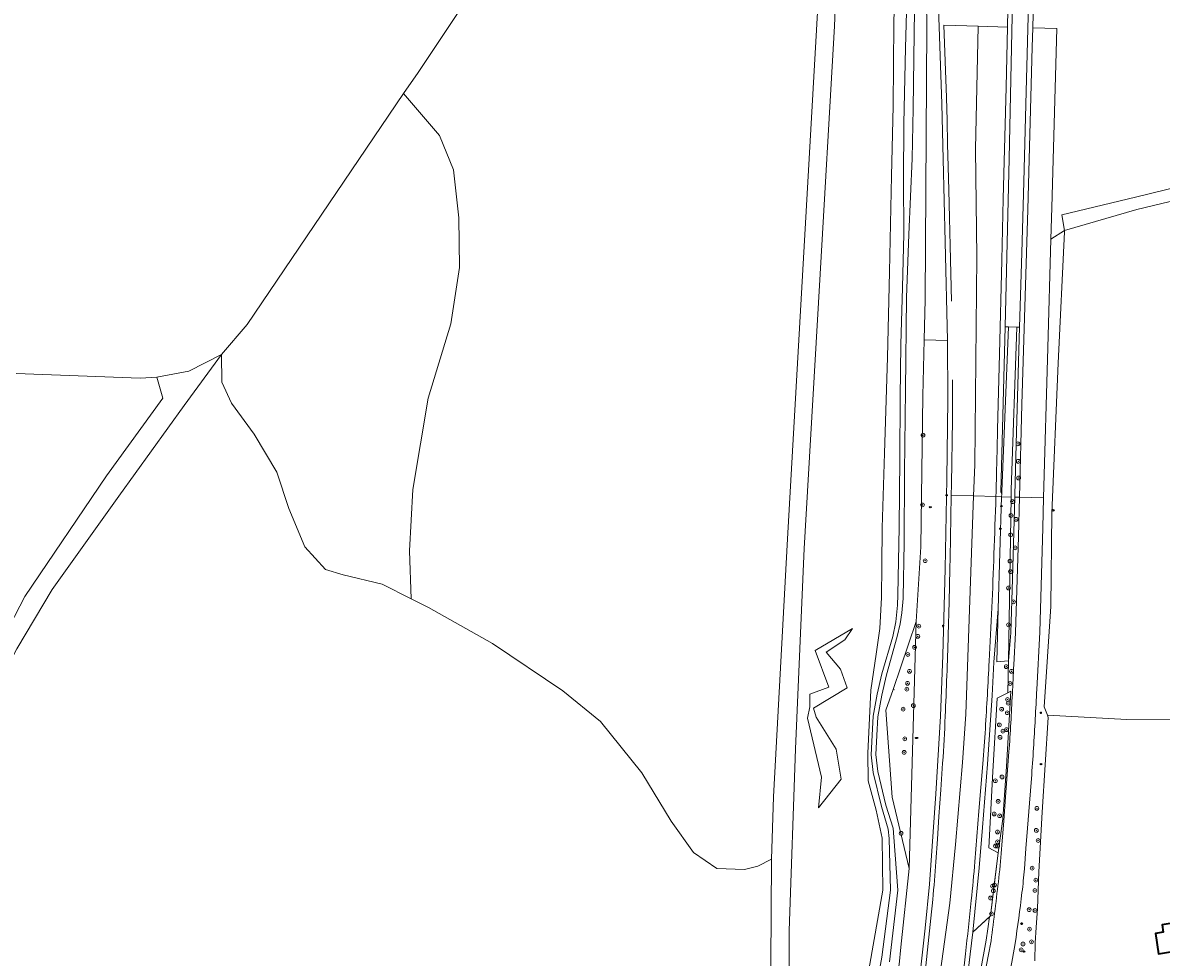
# Model space of a CAD drawing. Header units: metres. Extents: x 152610 to 160096, y 456114 to 462495.
# Tile 8 of 256: x 153111 to 153351, y 458785 to 458983. Entities that reach past the tile are written whole.
import ezdxf
from ezdxf.enums import TextEntityAlignment as Align

# ---------------------------------------------------------------- set-up
doc = ezdxf.new("R2010")
doc.units = ezdxf.units.M
doc.header["$LTSCALE"] = 0.5
doc.layers.get('0').update_dxf_attribs({"linetype": 'CONTINUOUS'})
for name, color, linetype, lineweight in [('B-PV-GR-BOOM-S', 251, 'CONTINUOUS', 25), ('B-PV-GR-BOS_LOOF-GV', 251, 'CONTINUOUS', 13), ('B-PV-GR-BOS_NAALD-GV', 251, 'CONTINUOUS', 13), ('B-PV-GR-GROENVOORZIENING-GV', 251, 'CONTINUOUS', 18), ('B-PV-GR-HEIDE-GV', 251, 'CONTINUOUS', 13), ('B-PV-GW-TALUD_KRUIN-G', 251, 'CONTINUOUS', 18), ('B-PV-IE-MEUBILAIR-S', 251, 'CONTINUOUS', 25), ('B-PV-IE-TERREINAFSCHEIDING_KUNSTMATIG_HEKWERK-G', 251, 'IE-TERREINAFSCHEIDING_KUNSTMATIG-SO', 18), ('B-PV-OG-BEBOUWING-GV', 6, 'CONTINUOUS', 35), ('B-PV-OG-TERREIN_BEGROEID-GV', 251, 'CONTINUOUS', 18), ('B-PV-OG-TERREIN_OEVER-GV', 251, 'CONTINUOUS', 18), ('B-PV-OG-WATER_GREPPEL-GV', 251, 'CONTINUOUS', 18), ('B-PV-OG-WATER_SLOOT-GV', 251, 'CONTINUOUS', 18), ('B-PV-VH-GESLOTENVERHARDING-GV', 251, 'CONTINUOUS', 18), ('B-PV-VH-ONVERHARD_ZAND-GV', 251, 'CONTINUOUS', 18)]:
    doc.layers.add(name, color=color, linetype=linetype, lineweight=lineweight)
doc.styles.add('NLCS-ISO', font='NLCS-ISO.ttf')
doc.linetypes.add('IE-TERREINAFSCHEIDING_KUNSTMATIG-SO', pattern='A,4,[82,NLCS.SHX,S=0.75,R=90,X=0,Y=0],4,-2', length=10)

# ---------------------------------------------------------------- blocks, each defined once
blk = doc.blocks.new('SIE-MEUBILAIR_BORD_VERKEER-SO')
blk.add_lwpolyline([(-0.5625, -0.5625), (0.5625, -0.5625), (0.5625, 0.5625), (-0.5625, 0.5625)], close=True)
at = {"style": 'NLCS-ISO'}
blk.add_text('vb', height=0.75, dxfattribs=at).set_placement((0, 0), align=Align.MIDDLE_CENTER)
blk = doc.blocks.new('SIE-MEUBILAIR_PAAL_LICHTMAST-SO')
for points in [[(-0.6, 0), (-1, 0)], [(-0.7, 0.7), (-0.4, 0.4)], [(0, 1), (0, 0.6)], [(0.4, 0.4), (0.7, 0.7)], [(1, 0), (0.6, 0)], [(-0.7, -0.7), (-0.4, -0.4)], [(0, -0.6), (0, -1)], [(0.4, -0.4), (0.7, -0.7)]]:
    blk.add_lwpolyline(points)
blk.add_circle((0, 0), 0.5)
blk = doc.blocks.new('SIE-MEUBILAIR_PAAL_VRI-SO')
blk.add_circle((0, 0), 0.75)
at = {"style": 'NLCS-ISO'}
blk.add_text('vri', height=0.75, dxfattribs=at).set_placement((-0.1, 0.1), align=Align.MIDDLE_CENTER)
blk = doc.blocks.new('SIE-MEUBILAIR_PAAL_GRENSMARKERING-SO')
blk.add_circle((0, 0), 0.75)
at = {"style": 'NLCS-ISO'}
blk.add_text('gr', height=0.75, dxfattribs=at).set_placement((0, 0.2), align=Align.MIDDLE_CENTER)
blk = doc.blocks.new('SIE-MEUBILAIR_PAAL_VERKEERSBORD-SO')
blk.add_circle((0, 0), 0.75)
at = {"style": 'NLCS-ISO'}
blk.add_text('vb', height=0.75, dxfattribs=at).set_placement((0, 0.1), align=Align.MIDDLE_CENTER)
blk = doc.blocks.new('SIE-MEUBILAIR_PAAL_HECTOMETER-SO')
blk.add_circle((0, 0), 0.75)
at = {"style": 'NLCS-ISO'}
blk.add_text('hm', height=0.75, dxfattribs=at).set_placement((0.2, 0.1), align=Align.MIDDLE_CENTER)
blk = doc.blocks.new('SIE-MEUBILAIR_PUT_RIOOLPUT-SO')
blk.add_ellipse((0, 0), major_axis=(1.25, 0), ratio=0.54)
blk = doc.blocks.new('SGR-BOOM_GBKN-SO')
at = {"linetype": 'ByBlock', "lineweight": 18}
h = blk.add_hatch(color=0, dxfattribs=at)
h.dxf.hatch_style = 1
edge = h.paths.add_edge_path()
edge.add_arc((0, 0), 0.25, 0, 360)
at = {"color": 0, "linetype": 'ByBlock', "lineweight": 18}
for radius in [2, 0.25]:
    blk.add_circle((0, 0), radius, dxfattribs=at)
at = {"color": 0, "linetype": 'ByBlock', "lineweight": 18, "style": 'NLCS-ISO'}
blk.add_attdef('SOORT', (2.5, 0), '', height=1.5, dxfattribs=at)

msp = doc.modelspace()

# ---------------------------------------------------------------- linework, layer by layer
at = {"layer": 'B-PV-GR-BOS_LOOF-GV', "flags": 128}
msp.add_lwpolyline([(153212.69, 459000), (153194.249, 458972.406), (153191.201, 458967.908), (153198.782, 458959.079), (153201.746, 458951.775), (153202.883, 458941.618), (153202.993, 458931.119), (153201.163, 458919.252), (153196.364, 458903.505), (153193.161, 458884.221), (153192.472, 458871.212), (153192.81, 458861.055), (153196.445, 458859.223), (153209.98, 458851.638), (153224.854, 458841.613), (153232.815, 458835.134), (153241.598, 458824.286), (153247.774, 458814.065), (153252.531, 458807.452), (153257.403, 458804.073), (153263.289, 458803.828), (153266.073, 458804.56), (153268.994, 458806.073), (153269.407, 458819.196), (153272.395, 458873.743), (153279.551, 459000)], dxfattribs=at)
at = {"layer": 'B-PV-GR-BOS_NAALD-GV', "flags": 128}
msp.add_lwpolyline([(153393.25, 458954.673), (153346.215, 458943.425), (153330.938, 458938.969), (153330.98, 458938.721), (153329.631, 458910.937), (153328.268, 458879.172), (153328.092, 458859.432), (153326.634, 458838.248), (153327.332, 458836.472), (153344.101, 458835.582), (153371.095, 458835.506)], dxfattribs=at)
at = {"layer": 'B-PV-GR-GROENVOORZIENING-GV', "flags": 128}
for points in [[(153321.621, 459094.119), (153321.289, 459081.488), (153320.901, 459061.205), (153319.908, 459025.308), (153319.179, 458996.773), (153318.864, 458981.977), (153318.593, 458969.255), (153318.008, 458945.649), (153317.717, 458932.711), (153317.23, 458912.847), (153316.785, 458896.897)], [(153316.472, 458883.747), (153316.442, 458882.701), (153317.661, 458882.667), (153317.678, 458883.209), (153317.471, 458883.719), (153318.377, 458918.616), (153319.22, 458954.174), (153319.987, 458987.743), (153320.795, 459020.875), (153322.383, 459020.834), (153322.429, 459043.943), (153323.134, 459055.45)], [(153323.365, 458986.927), (153322.875, 458968.357), (153322.351, 458949.279), (153321.896, 458934.271), (153321.42, 458918.517), (153321.148, 458908.742), (153320.807, 458896.414), (153320.436, 458883.06), (153320.423, 458882.59), (153321.42, 458882.562), (153321.958, 458902.148), (153322.602, 458925.077), (153323.19, 458943.406), (153324.134, 458977.752), (153324.237, 458981.825), (153324.885, 459007.521)], [(153304.209, 458988.157), (153305.012, 458965.724), (153305.32, 458954.022), (153305.752, 458936.553), (153306.178, 458915.717), (153306.284, 458903.183), (153306.046, 458886.463), (153305.718, 458867.444), (153305.22, 458849.183), (153304.73, 458836.287), (153303.737, 458819.886), (153302.39, 458800.776), (153301.484, 458791.441), (153300.25, 458780.056), (153298.345, 458764.102), (153294.498, 458738.605), (153292.134, 458723.744), (153289.083, 458706.575), (153285.894, 458689.959), (153283.592, 458678.676), (153281.577, 458669.263)], [(153324.701, 458784.561), (153324.773, 458788.362), (153324.938, 458791.62), (153325.209, 458795.595), (153325.525, 458803.363), (153326.2, 458815.966), (153327.509, 458836.023), (153327.332, 458836.472), (153326.634, 458838.248), (153328.092, 458859.432), (153328.268, 458879.172), (153329.631, 458910.937), (153330.98, 458938.721), (153330.938, 458938.969), (153328.04, 458937.109), (153327.428, 458914.194), (153326.54, 458882.419), (153326.362, 458876.068), (153325.703, 458854.05), (153325.103, 458841.935)], [(153281.577, 458669.263), (153283.592, 458678.676), (153285.894, 458689.959), (153289.083, 458706.575), (153292.134, 458723.744), (153294.498, 458738.605), (153298.345, 458764.102), (153300.25, 458780.056), (153301.484, 458791.441), (153302.39, 458800.776), (153303.737, 458819.886), (153304.73, 458836.287), (153305.22, 458849.183), (153305.718, 458867.444), (153306.046, 458886.463), (153306.284, 458903.183), (153306.178, 458915.717), (153301.28, 458915.833), (153300.999, 458903.982), (153300.566, 458872.097), (153299.618, 458856.309), (153298.104, 458804.076)], [(153306.848, 458873.903), (153306.992, 458882.965), (153307.03, 458885.325), (153307.244, 458898.989)], [(153310.014, 458786.053), (153309.795, 458784.134), (153309.573, 458782.215), (153309.542, 458781.937), (153310.535, 458781.842), (153311.551, 458790.574), (153312.891, 458804.206), (153313.591, 458812.745), (153314.678, 458826.127), (153315.629, 458840.642), (153316.021, 458847.704), (153316.948, 458858.949), (153317.661, 458882.667), (153316.442, 458882.701)], [(153320.216, 458847.106), (153320.596, 458853.867), (153321.193, 458874.284), (153321.42, 458882.562), (153320.423, 458882.59), (153319.93, 458865.291), (153319.597, 458853.91), (153319.129, 458847.952), (153318.934, 458841.235), (153319.575, 458841.572), (153318.719, 458825.604), (153317.911, 458814.563), (153316.95, 458807.39), (153316.176, 458801.161), (153315.295, 458794.067), (153315.064, 458793.851), (153314.738, 458791.32), (153314.422, 458788.937), (153313.197, 458782.387), (153312.991, 458781.284), (153313.976, 458781.115)], [(153306.351, 458853.418), (153306.541, 458860.419), (153306.717, 458867.42)], [(153317.722, 458809.004), (153318.109, 458814.121), (153318.494, 458819.238), (153318.848, 458823.972), (153319.201, 458828.707)], [(153303.757, 458805.488), (153304.085, 458810.265), (153304.412, 458815.043), (153304.797, 458820.694), (153305.18, 458826.346)], [(153313.681, 458826.205), (153313.276, 458821.2), (153312.87, 458816.195), (153311.998, 458805.477)], [(153323.954, 458823.102), (153323.55, 458817.863), (153323.143, 458812.623), (153322.807, 458808.311), (153322.469, 458803.998)], [(153298.104, 458804.076), (153296.366, 458787.44), (153295.98, 458783.748), (153293.659, 458771.587)], [(153301.551, 458782.705), (153301.564, 458782.819), (153301.788, 458784.842), (153302.008, 458786.866)], [(153313.976, 458781.115), (153314.809, 458785.566), (153315.41, 458788.781)], [(153320.507, 458788.183), (153319.958, 458785.043)]]:
    msp.add_lwpolyline(points, dxfattribs=at)
for points in [[(153318.377, 458918.616), (153317.471, 458883.719), (153317.678, 458883.209), (153317.694, 458883.751), (153319.106, 458918.598)], [(153317.661, 458882.667), (153319.648, 458882.612), (153319.67, 458884.114), (153320.897, 458918.531), (153319.106, 458918.598), (153317.694, 458883.751), (153317.678, 458883.209)], [(153320.423, 458882.59), (153320.436, 458883.06), (153320.807, 458896.414), (153321.148, 458908.742), (153321.42, 458918.517), (153320.897, 458918.531), (153319.67, 458884.114), (153319.648, 458882.612), (153319.129, 458847.952), (153319.597, 458853.91), (153319.93, 458865.291)], [(153319.648, 458882.612), (153317.661, 458882.667), (153316.948, 458858.949), (153316.613, 458847.786), (153319.129, 458847.952)], [(153318.934, 458841.235), (153319.129, 458847.952), (153316.613, 458847.786), (153316.948, 458858.949), (153316.021, 458847.704), (153315.629, 458840.642), (153314.678, 458826.127), (153313.591, 458812.745), (153312.891, 458804.206), (153311.551, 458790.574), (153315.064, 458793.851), (153315.295, 458794.067), (153316.176, 458801.161), (153316.95, 458807.39), (153314.948, 458808.466), (153315.815, 458824.586), (153316.717, 458840.069)], [(153293.194, 458837.521), (153294.497, 458819.185), (153298.104, 458804.076), (153299.618, 458856.309), (153294.707, 458841.946)], [(153312.991, 458781.284), (153313.197, 458782.387), (153314.422, 458788.937), (153314.738, 458791.32), (153315.064, 458793.851), (153311.551, 458790.574), (153310.535, 458781.842), (153310.212, 458779.071), (153307.885, 458760.429), (153306.733, 458752.045), (153308.21, 458759.214), (153310.772, 458770.758), (153312.068, 458776.354)]]:
    msp.add_lwpolyline(points, close=True, dxfattribs=at)
at = {"layer": 'B-PV-GR-GROENVOORZIENING-GV'}
for points in [[(153307.244, 458898.989, 0.0059651), (153307.274, 458907.371)], [(153316.785, 458896.897, -0.0022041), (153316.472, 458883.747)], [(153316.442, 458882.701, -0.0020664), (153316.043, 458870.6)], [(153306.717, 458867.42, 0.0020013), (153306.848, 458873.903)], [(153316.043, 458870.6, -0.0018502), (153315.58, 458859.247)], [(153315.58, 458859.247, -0.0019382), (153315.03, 458847.898)], [(153305.729, 458836.244, 0.0034933), (153306.351, 458853.418)], [(153315.03, 458847.898, -0.0024593), (153314.213, 458833.643)], [(153319.599, 458834.859, 0.002366), (153320.216, 458847.106)], [(153325.103, 458841.935, -0.0020188), (153324.398, 458829.535)], [(153305.18, 458826.346, 0.0061663), (153305.729, 458836.244)], [(153319.201, 458828.707, 0.0048771), (153319.599, 458834.859)], [(153314.213, 458833.643, -0.004567), (153313.681, 458826.205)], [(153324.398, 458829.535, -0.0040332), (153323.954, 458823.102)], [(153317.066, 458802.096, 0.0095505), (153317.722, 458809.004)], [(153303.099, 458797.542, 0.0070617), (153303.757, 458805.488)], [(153311.998, 458805.477, -0.0055314), (153311.241, 458797.328)], [(153322.469, 458803.998, -0.0111842), (153321.961, 458798.979)], [(153315.41, 458788.781, 0.0049641), (153317.066, 458802.096)], [(153321.961, 458798.979, -0.0051927), (153320.507, 458788.183)], [(153302.008, 458786.866, 0.0025218), (153303.099, 458797.542)], [(153311.241, 458797.328, -0.00222), (153310.014, 458786.053)]]:
    msp.add_lwpolyline(points, format="xyb", dxfattribs=at)
at = {"layer": 'B-PV-GR-HEIDE-GV', "flags": 128}
for points in [[(153282.994, 459000), (153282.304, 458982.188), (153279.145, 458927.356), (153275.9, 458871.753), (153274.058, 458829.388), (153272.731, 458790.874), (153272.72, 458763.543), (153272.632, 458747.421), (153271.797, 458736.127), (153270.196, 458725.582), (153266.852, 458708.436), (153260.669, 458677.656), (153253.108, 458640.7)], [(153289.571, 458782.67), (153292.544, 458799.479), (153292.373, 458810.483), (153291.163, 458816.384), (153289.451, 458822.585), (153289.39, 458828.487), (153289.968, 458841.793), (153291.155, 458849.397), (153291.896, 458854.8), (153292.235, 458861.352), (153292.324, 458868.105), (153292.41, 458876.108), (153292.882, 458891.914), (153293.547, 458912.121), (153293.965, 458930.229), (153294.381, 458950.536), (153294.756, 458965.292), (153294.875, 458982.75), (153295.305, 459000)], [(153268.812, 458772.854), (153268.994, 458806.073), (153266.073, 458804.56), (153263.289, 458803.828), (153257.403, 458804.073), (153252.531, 458807.452), (153247.774, 458814.065), (153241.598, 458824.286), (153232.815, 458835.134), (153224.854, 458841.613), (153209.98, 458851.638), (153196.445, 458859.223), (153192.81, 458861.055), (153186.658, 458864.156), (153178.407, 458866.186), (153174.704, 458867.267), (153170.298, 458872.061), (153166.942, 458880.164), (153164.406, 458887.871), (153159.615, 458895.878), (153154.79, 458902.448), (153152.734, 458906.933), (153152.704, 458912.766), (153144.772, 458902), (153131.009, 458882.797), (153116.9, 458863.042), (153109.398, 458850.522)], [(153102.377, 458844.817), (153111.103, 458861.591), (153128.403, 458887.077), (153140.272, 458903.497), (153139.048, 458907.925), (153135.483, 458907.735), (153109.253, 458908.753)]]:
    msp.add_lwpolyline(points, dxfattribs=at)
for points in [[(153198.782, 458959.079), (153191.201, 458967.908), (153158.131, 458919.11), (153152.704, 458912.766), (153152.734, 458906.933), (153154.79, 458902.448), (153159.615, 458895.878), (153164.406, 458887.871), (153166.942, 458880.164), (153170.298, 458872.061), (153174.704, 458867.267), (153178.407, 458866.186), (153186.658, 458864.156), (153192.81, 458861.055), (153192.472, 458871.212), (153193.161, 458884.221), (153196.364, 458903.505), (153201.163, 458919.252), (153202.993, 458931.119), (153202.883, 458941.618), (153201.746, 458951.775)], [(153286.095, 458854.795), (153284.497, 458852.392), (153280.551, 458849.789), (153283.608, 458846.188), (153285.016, 458842.239), (153277.871, 458837.982), (153278.475, 458836.033), (153282.687, 458829.282), (153283.749, 458822.981), (153278.958, 458816.925), (153279.597, 458823.379), (153276.624, 458835.83), (153277.069, 458838.281), (153277.116, 458840.931), (153281.115, 458842.386), (153278.251, 458850.137)]]:
    msp.add_lwpolyline(points, close=True, dxfattribs=at)
at = {"layer": 'B-PV-GW-TALUD_KRUIN-G', "flags": 128}
msp.add_lwpolyline([(153286.095, 458854.795), (153278.251, 458850.137), (153281.115, 458842.386), (153277.116, 458840.931), (153277.069, 458838.281), (153276.624, 458835.83), (153279.597, 458823.379), (153278.958, 458816.925)], dxfattribs=at)
at = {"layer": 'B-PV-IE-TERREINAFSCHEIDING_KUNSTMATIG_HEKWERK-G', "flags": 128}
for points in [[(153295.019, 458841.882), (153294.707, 458841.946)], [(153215.835, 458394.419), (153220.735, 458411.594), (153222.182, 458416.682), (153237.885, 458471.573), (153243.161, 458490.055), (153252.334, 458522.192), (153264.459, 458564.399), (153272.642, 458592.95), (153272.73, 458593.256), (153277.004, 458608.465), (153285.143, 458640.04), (153292.413, 458671.943), (153293.996, 458679.795), (153298.645, 458702.86), (153304.211, 458735.101), (153308.915, 458767.921), (153310.525, 458781.755), (153311.013, 458785.952), (153311.551, 458790.574), (153315.295, 458794.067), (153316.95, 458807.39)]]:
    msp.add_lwpolyline(points, dxfattribs=at)
at = {"layer": 'B-PV-OG-BEBOUWING-GV', "flags": 128}
msp.add_lwpolyline([(153364.829, 458794.364), (153351.596, 458792.188), (153351.841, 458790.627), (153350.161, 458790.351), (153350.844, 458785.994), (153365.852, 458788.462)], close=True, dxfattribs=at)
at = {"layer": 'B-PV-OG-TERREIN_BEGROEID-GV', "flags": 128}
msp.add_lwpolyline([(153284.497, 458852.392), (153286.095, 458854.795), (153278.251, 458850.137), (153281.115, 458842.386), (153277.116, 458840.931), (153277.069, 458838.281), (153276.624, 458835.83), (153279.597, 458823.379), (153278.958, 458816.925), (153283.749, 458822.981), (153282.687, 458829.282), (153278.475, 458836.033), (153277.871, 458837.982), (153285.016, 458842.239), (153283.608, 458846.188), (153280.551, 458849.789)], close=True, dxfattribs=at)
at = {"layer": 'B-PV-OG-TERREIN_OEVER-GV', "flags": 128}
for points in [[(153293.659, 458771.587), (153295.98, 458783.748), (153296.366, 458787.44), (153298.104, 458804.076), (153294.497, 458819.185), (153293.194, 458837.521), (153294.707, 458841.946), (153299.618, 458856.309), (153300.566, 458872.097), (153300.999, 458903.982), (153301.28, 458915.833), (153301.482, 458924.35), (153301.869, 458982.091), (153301.87, 458982.225), (153301.205, 459025.772)], [(153295.305, 459000), (153294.875, 458982.75), (153294.756, 458965.292), (153294.381, 458950.536), (153293.965, 458930.229), (153293.547, 458912.121), (153292.882, 458891.914), (153292.41, 458876.108), (153292.324, 458868.105), (153292.235, 458861.352), (153291.896, 458854.8), (153291.155, 458849.397), (153289.968, 458841.793), (153289.39, 458828.487), (153289.451, 458822.585), (153291.163, 458816.384), (153292.373, 458810.483), (153292.544, 458799.479), (153289.571, 458782.67)], [(153289.642, 458770.566), (153292.318, 458785.324), (153294.193, 458799.481), (153293.874, 458810.384), (153293.669, 458812.416), (153292.222, 458817.19), (153290.49, 458824.388), (153290.076, 458828.125), (153290.282, 458832.228), (153290.486, 458836.291), (153291.36, 458840.912), (153292.343, 458845.243), (153294.636, 458853.133), (153295.287, 458856.223), (153295.605, 458859.774), (153295.696, 458861.953), (153296.011, 458876.261), (153296.135, 458890.666), (153296.213, 458903.672), (153296.344, 458914.876), (153296.672, 458926.931), (153296.954, 458938.285), (153296.884, 458949.688), (153296.963, 458961.593), (153297.335, 458977.6), (153297.804, 458995.256)], [(153299.355, 458995.358), (153299.131, 458980.602), (153298.957, 458964.746), (153298.725, 458954.192), (153298.004, 458938.136), (153297.527, 458924.781), (153297.361, 458905.223), (153297.141, 458887.866), (153297.018, 458872.91), (153296.836, 458861.356), (153296.806, 458861.171), (153296.555, 458858.093), (153296.174, 458855.779), (153295.587, 458853.133), (153293.311, 458844.987), (153292.339, 458840.708), (153291.481, 458836.172), (153291.28, 458832.178), (153291.079, 458828.155), (153291.477, 458824.561), (153293.186, 458817.456), (153294.696, 458812.606), (153294.874, 458810.685), (153295.694, 458799.482), (153293.92, 458784.324)]]:
    msp.add_lwpolyline(points, dxfattribs=at)
at = {"layer": 'B-PV-OG-WATER_GREPPEL-GV', "flags": 128}
msp.add_lwpolyline([(153316.95, 458807.39), (153317.911, 458814.563), (153318.719, 458825.604), (153319.575, 458841.572), (153318.934, 458841.235), (153316.717, 458840.069), (153315.815, 458824.586), (153314.948, 458808.466)], close=True, dxfattribs=at)
at = {"layer": 'B-PV-OG-WATER_SLOOT-GV', "flags": 128}
for points in [[(153297.804, 458995.256), (153297.335, 458977.6), (153296.963, 458961.593), (153296.884, 458949.688), (153296.954, 458938.285), (153296.672, 458926.931), (153296.344, 458914.876), (153296.213, 458903.672), (153296.135, 458890.666), (153296.011, 458876.261), (153295.696, 458861.953), (153295.605, 458859.774), (153295.287, 458856.223), (153294.636, 458853.133), (153292.343, 458845.243), (153291.36, 458840.912), (153290.486, 458836.291), (153290.282, 458832.228), (153290.076, 458828.125), (153290.49, 458824.388), (153292.222, 458817.19), (153293.669, 458812.416), (153293.874, 458810.384), (153294.193, 458799.481), (153292.318, 458785.324), (153289.642, 458770.566)], [(153293.92, 458784.324), (153295.694, 458799.482), (153294.874, 458810.685), (153294.696, 458812.606), (153293.186, 458817.456), (153291.477, 458824.561), (153291.079, 458828.155), (153291.28, 458832.178), (153291.481, 458836.172), (153292.339, 458840.708), (153293.311, 458844.987), (153295.587, 458853.133), (153296.174, 458855.779), (153296.555, 458858.093), (153296.806, 458861.171), (153296.836, 458861.356), (153297.018, 458872.91), (153297.141, 458887.866), (153297.361, 458905.223), (153297.527, 458924.781), (153298.004, 458938.136), (153298.725, 458954.192), (153298.957, 458964.746), (153299.131, 458980.602), (153299.355, 458995.358)]]:
    msp.add_lwpolyline(points, dxfattribs=at)
at = {"layer": 'B-PV-VH-GESLOTENVERHARDING-GV', "flags": 128}
for points in [[(153307.244, 458898.989), (153307.03, 458885.325), (153306.992, 458882.965), (153311.735, 458882.833), (153311.969, 458889.419), (153312.411, 458933.429), (153312.14, 458956.163), (153312.723, 458982.15), (153305.42, 458982.356), (153305.975, 458967.112), (153306.109, 458962.21), (153306.24, 458957.308), (153306.367, 458952.405), (153306.49, 458947.503), (153306.633, 458941.631), (153306.772, 458935.759), (153306.905, 458929.886), (153307.033, 458924.014)], [(153316.785, 458896.897), (153317.23, 458912.847), (153317.717, 458932.711), (153318.008, 458945.649), (153318.593, 458969.255), (153318.864, 458981.977), (153312.723, 458982.15), (153312.14, 458956.163), (153312.411, 458933.429), (153311.969, 458889.419), (153311.735, 458882.833), (153316.442, 458882.701), (153316.472, 458883.747)], [(153302.008, 458786.866), (153301.788, 458784.842), (153301.564, 458782.819), (153304.753, 458782.466), (153306.721, 458796.743), (153307.91, 458809.127), (153309.349, 458826.495), (153310.097, 458836.699), (153311.735, 458882.833), (153306.992, 458882.965), (153306.848, 458873.903)], [(153316.442, 458882.701), (153311.735, 458882.833), (153310.097, 458836.699), (153309.349, 458826.495), (153307.91, 458809.127), (153306.721, 458796.743), (153304.753, 458782.466), (153309.542, 458781.937), (153309.573, 458782.215), (153309.795, 458784.134), (153310.014, 458786.053)], [(153325.103, 458841.935), (153325.703, 458854.05), (153326.362, 458876.068), (153326.54, 458882.419), (153321.42, 458882.562), (153321.193, 458874.284), (153320.596, 458853.867), (153320.216, 458847.106)], [(153306.717, 458867.42), (153306.541, 458860.419), (153306.351, 458853.418)], [(153319.201, 458828.707), (153318.848, 458823.972), (153318.494, 458819.238), (153318.109, 458814.121), (153317.722, 458809.004)], [(153305.18, 458826.346), (153304.797, 458820.694), (153304.412, 458815.043), (153304.085, 458810.265), (153303.757, 458805.488)], [(153311.998, 458805.477), (153312.87, 458816.195), (153313.276, 458821.2), (153313.681, 458826.205)], [(153322.469, 458803.998), (153322.807, 458808.311), (153323.143, 458812.623), (153323.55, 458817.863), (153323.954, 458823.102)], [(153315.41, 458788.781), (153314.809, 458785.566), (153313.976, 458781.115), (153319.074, 458780.17), (153319.621, 458783.119), (153319.958, 458785.043), (153320.507, 458788.183)]]:
    msp.add_lwpolyline(points, dxfattribs=at)
msp.add_lwpolyline([(153328.04, 458937.109), (153328.257, 458943.832), (153329.325, 458981.681), (153324.237, 458981.825), (153324.134, 458977.752), (153323.19, 458943.406), (153322.602, 458925.077), (153321.958, 458902.148), (153321.42, 458882.562), (153326.54, 458882.419), (153327.428, 458914.194)], close=True, dxfattribs=at)
at = {"layer": 'B-PV-VH-GESLOTENVERHARDING-GV'}
for points in [[(153307.274, 458907.371, -0.0059651), (153307.244, 458898.989)], [(153316.472, 458883.747, 0.0022041), (153316.785, 458896.897)], [(153316.043, 458870.6, 0.0020664), (153316.442, 458882.701)], [(153306.848, 458873.903, -0.0020013), (153306.717, 458867.42)], [(153315.58, 458859.247, 0.0018502), (153316.043, 458870.6)], [(153315.03, 458847.898, 0.0019382), (153315.58, 458859.247)], [(153306.351, 458853.418, -0.0034933), (153305.729, 458836.244)], [(153314.213, 458833.643, 0.0024593), (153315.03, 458847.898)], [(153320.216, 458847.106, -0.002366), (153319.599, 458834.859)], [(153324.398, 458829.535, 0.0020188), (153325.103, 458841.935)], [(153305.729, 458836.244, -0.0061663), (153305.18, 458826.346)], [(153319.599, 458834.859, -0.0048771), (153319.201, 458828.707)], [(153313.681, 458826.205, 0.004567), (153314.213, 458833.643)], [(153323.954, 458823.102, 0.0040332), (153324.398, 458829.535)], [(153317.722, 458809.004, -0.0095505), (153317.066, 458802.096)], [(153303.757, 458805.488, -0.0070617), (153303.099, 458797.542)], [(153311.241, 458797.328, 0.0055314), (153311.998, 458805.477)], [(153321.961, 458798.979, 0.0111842), (153322.469, 458803.998)], [(153317.066, 458802.096, -0.0049641), (153315.41, 458788.781)], [(153320.507, 458788.183, 0.0051927), (153321.961, 458798.979)], [(153303.099, 458797.542, -0.0025218), (153302.008, 458786.866)], [(153310.014, 458786.053, 0.00222), (153311.241, 458797.328)]]:
    msp.add_lwpolyline(points, format="xyb", dxfattribs=at)
at = {"layer": 'B-PV-VH-ONVERHARD_ZAND-GV', "flags": 128}
for points in [[(153253.108, 458640.7), (153260.669, 458677.656), (153266.852, 458708.436), (153270.196, 458725.582), (153271.797, 458736.127), (153272.632, 458747.421), (153272.72, 458763.543), (153272.731, 458790.874), (153274.058, 458829.388), (153275.9, 458871.753), (153279.145, 458927.356), (153282.304, 458982.188), (153282.994, 459000)], [(153279.551, 459000), (153272.395, 458873.743), (153269.407, 458819.196), (153268.994, 458806.073), (153268.812, 458772.854), (153268.819, 458772.18), (153269.019, 458749.895), (153268.698, 458739.878), (153266.633, 458726.42), (153263.956, 458712.631), (153255.373, 458669.127)], [(153535.044, 458990.446), (153500, 458980.292), (153492.653, 458978.613), (153465.804, 458972.632), (153426.762, 458964.004), (153392.629, 458956.596), (153359.188, 458949.243), (153345.96, 458946.026), (153330.372, 458942.281), (153330.938, 458938.969), (153346.215, 458943.425), (153393.25, 458954.673), (153404.388, 458957.129), (153421.786, 458960.617), (153464.362, 458970.292), (153492.722, 458976.199), (153500, 458977.854), (153539.095, 458988.469)]]:
    msp.add_lwpolyline(points, dxfattribs=at)
msp.add_lwpolyline([(153144.772, 458902), (153152.704, 458912.766), (153145.787, 458909.219), (153139.048, 458907.925), (153140.272, 458903.497), (153128.403, 458887.077), (153111.103, 458861.591), (153102.377, 458844.817), (153096.941, 458830.734), (153082.357, 458794.264), (153069.822, 458759.71), (153056.327, 458711.774), (153049.23, 458686.927), (153048.23, 458684.188), (153051.205, 458683.393), (153058.401, 458708.6), (153069.463, 458747.546), (153081.282, 458782.371), (153091.623, 458809.91), (153101.284, 458831.857), (153105.589, 458843.386), (153109.398, 458850.522), (153116.9, 458863.042), (153131.009, 458882.797)], close=True, dxfattribs=at)

# ---------------------------------------------------------------- block references
at = {"layer": 'B-PV-GR-BOOM-S', "xscale": 0.2, "yscale": 0.2, "zscale": 0.2}
for p in [(153301.022, 458895.685), (153321.108, 458893.866), (153321.181, 458890.165), (153321.248, 458886.649), (153300.926, 458880.95), (153319.949, 458881.629), (153319.651, 458878.719), (153320.699, 458877.901), (153319.584, 458874.605), (153320.501, 458871.87), (153301.478, 458869.14), (153319.435, 458869.052), (153319.514, 458866.824), (153319.103, 458863.386), (153320.18, 458860.459), (153300.144, 458855.301), (153319.12, 458855.588), (153299.931, 458853.167), (153297.828, 458849.311), (153299.247, 458850.83), (153318.629, 458846.755), (153298.175, 458845.764), (153319.752, 458845.767), (153297.602, 458841.992), (153297.767, 458843.23), (153319.436, 458843.195), (153318.881, 458839.799), (153296.824, 458837.764), (153298.992, 458838.506), (153317.657, 458837.74), (153318.841, 458836.999), (153319.022, 458839.038), (153317.179, 458834.431), (153317.929, 458833.096), (153318.701, 458833.432), (153297.177, 458831.496), (153317.327, 458831.806), (153297.044, 458828.629), (153316.325, 458822.619), (153317.75, 458823.419), (153316.918, 458818.264), (153316.083, 458815.596), (153317.233, 458815.22), (153325.12, 458816.802), (153296.397, 458811.497), (153316.79, 458811.792), (153324.993, 458812.133), (153316.363, 458808.819), (153316.796, 458809.719), (153316.822, 458808.817), (153325.377, 458809.993), (153324.121, 458804.145), (153316.159, 458800.591), (153324.881, 458801.594), (153315.732, 458800.323), (153315.898, 458799.328), (153324.693, 458799.436), (153315.319, 458797.823), (153315.498, 458794.484), (153323.484, 458795.359), (153324.716, 458795.205), (153323.534, 458791.243), (153323.974, 458788.556), (153321.779, 458786.864), (153322.176, 458788.105)]:
    msp.add_blockref('SGR-BOOM_GBKN-SO', p, dxfattribs=at)
at = {"layer": 'B-PV-IE-MEUBILAIR-S', "xscale": 0.2, "yscale": 0.2, "zscale": 0.2}
for name, p in [('SIE-MEUBILAIR_PAAL_HECTOMETER-SO', (153306.007, 458882.993)), ('SIE-MEUBILAIR_PUT_RIOOLPUT-SO', (153302.57, 458880.466)), ('SIE-MEUBILAIR_PAAL_LICHTMAST-SO', (153317.595, 458880.708)), ('SIE-MEUBILAIR_PAAL_GRENSMARKERING-SO', (153328.581, 458879.801)), ('SIE-MEUBILAIR_PAAL_VRI-SO', (153317.395, 458875.902)), ('SIE-MEUBILAIR_BORD_VERKEER-SO', (153317.395, 458875.902)), ('SIE-MEUBILAIR_PAAL_LICHTMAST-SO', (153305.294, 458855.352)), ('SIE-MEUBILAIR_PAAL_LICHTMAST-SO', (153325.928, 458836.983)), ('SIE-MEUBILAIR_PUT_RIOOLPUT-SO', (153299.658, 458831.664)), ('SIE-MEUBILAIR_PAAL_GRENSMARKERING-SO', (153325.978, 458826.135)), ('SIE-MEUBILAIR_PAAL_VERKEERSBORD-SO', (153321.898, 458792.402)), ('SIE-MEUBILAIR_BORD_VERKEER-SO', (153321.898, 458792.402)), ('SIE-MEUBILAIR_PAAL_GRENSMARKERING-SO', (153322.397, 458786.5))]:
    msp.add_blockref(name, p, dxfattribs=at)

doc.saveas('drawing.dxf')
